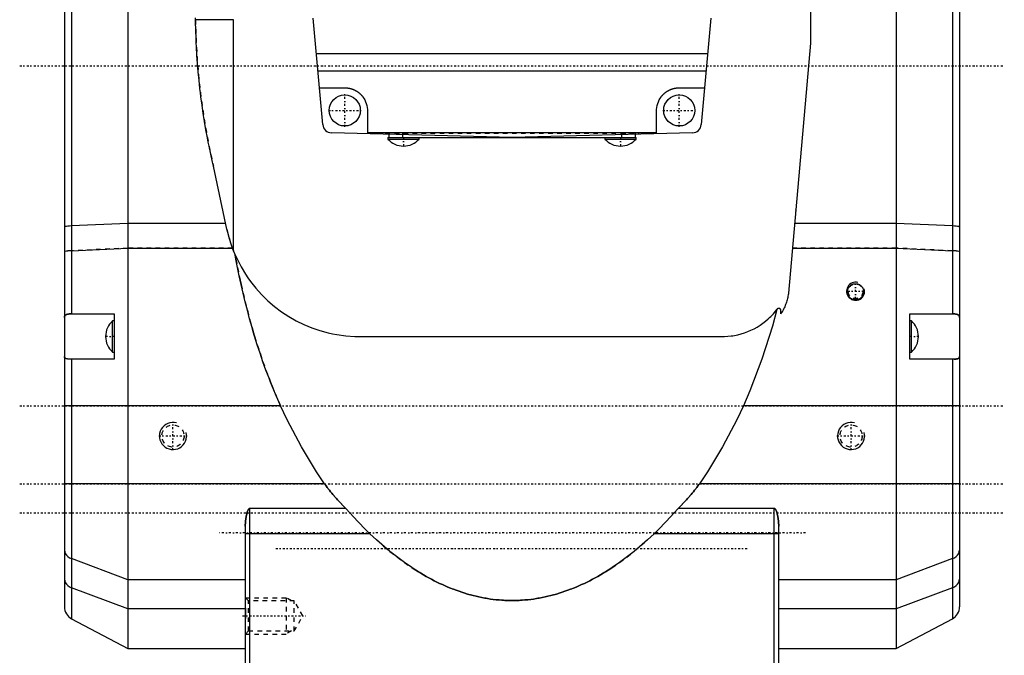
# Model space of a CAD drawing. Extents: x -109 to 109, y -1 to 737.
# Tile 5 of 11: x -109 to 109, y 380 to 520. Entities that reach past the tile are written whole.
import ezdxf

# ---------------------------------------------------------------- set-up
doc = ezdxf.new("R2010")
doc.units = 0
doc.linetypes.add('CENTER', pattern=[1.5, 0.45, -0.5, 0.05, -0.5])
doc.linetypes.add('DASHED', pattern=[2, 1, -1])
for name, color, linetype in [('AM_0', 7, 'CONTINUOUS'), ('AM_10', 7, 'CONTINUOUS'), ('AM_3', 7, 'DASHED'), ('AM_7', 7, 'CENTER')]:
    doc.layers.add(name, color=color, linetype=linetype)

msp = doc.modelspace()

# ---------------------------------------------------------------- linework, layer by layer
at = {"layer": 'AM_0', "color": 7, "linetype": 'CONTINUOUS'}
for p, q in [((-85, 619), (-85, 381)), ((66, 619), (66, 514.88)), ((85, 619), (85, 381)), ((-99, 600), (-99, 390.25)), ((99, 600), (99, 390.25)), ((-97.41, 565), (-97.41, 455)), ((97.41, 565), (97.41, 455)), ((-61.58, 520), (-69.99, 520)), ((-61.58, 468.88), (-61.58, 520)), ((-41.86, 496.86), (-44, 520.37)), ((44, 520.37), (41.86, 496.86)), ((66, 514.88), (61.16, 459.59)), ((-43.29, 512.57), (43.29, 512.57)), ((-42.94, 508.73), (42.94, 508.73)), ((-42.6, 505), (-37, 505)), ((37, 505), (42.6, 505)), ((-32, 500), (-32, 494.84)), ((32, 494.84), (32, 500)), ((0, 494), (-39.92, 495.05)), ((-32, 495.12), (32, 495.12)), ((-27.25, 494.71), (-27.25, 494)), ((-24.25, 494.63), (-24.25, 494)), ((39.92, 495.05), (0, 494)), ((24.25, 494.63), (24.25, 494)), ((27.25, 494.71), (27.25, 494)), ((-27.45, 494), (-27.45, 493.66)), ((-27.45, 494), (27.45, 494)), ((-27.45, 493.66), (-20.55, 493.66)), ((-20.55, 493.66), (-20.55, 494)), ((20.55, 494), (20.55, 493.66)), ((20.55, 493.66), (27.45, 493.66)), ((27.45, 493.66), (27.45, 494)), ((-63.05, 473.72), (-66.03, 487.64)), ((62.8, 478.01), (62.72, 477.44)), ((62.77, 477.99), (62.8, 478.01)), ((62.77, 477.93), (62.8, 478.01)), ((-85, 475.02), (-97.41, 474.44)), ((-63.33, 475.02), (-85, 475.02)), ((85, 475.02), (62.51, 475.02)), ((97.41, 474.44), (85, 475.02)), ((-97.41, 468.96), (-85, 469.54)), ((-85, 469.54), (-61.83, 469.54)), ((62.03, 469.54), (85, 469.54)), ((85, 469.54), (97.41, 468.96)), ((58.6, 456), (58.59, 455.99)), ((59.5, 455), (59.5, 455.7)), ((-97.41, 455), (-88, 455)), ((-88, 453.45), (-88.34, 453.45)), ((-88.34, 446.55), (-88.34, 453.45)), ((-88, 455), (-88, 445)), ((88, 455), (97.41, 455)), ((88, 445), (88, 455)), ((88.34, 453.45), (88, 453.45)), ((88.34, 446.55), (88.34, 453.45)), ((-33.72, 450), (46.6, 450)), ((-88.34, 446.55), (-88, 446.55)), ((88, 446.55), (88.34, 446.55)), ((-88, 445), (-97.82, 445)), ((-97.41, 445), (-97.41, 387.6)), ((97.82, 445), (88, 445)), ((97.41, 445), (97.41, 387.6)), ((-51.19, 434.68), (-99, 434.68)), ((99, 434.68), (51.19, 434.68)), ((-41.45, 417.43), (-99, 417.43)), ((99, 417.43), (41.45, 417.43)), ((-58, 302.99), (-58, 412)), ((-36.74, 412), (-58, 412)), ((58, 412), (36.74, 412)), ((58, 302.99), (58, 412)), ((-59, 408.08), (-59, 302.99)), ((59, 302.99), (59, 408.08)), ((-31.42, 406.35), (-58, 406.35)), ((58, 406.35), (31.42, 406.35)), ((-85, 396.21), (-97.41, 400.88)), ((97.41, 400.88), (85, 396.21)), ((-85, 389.79), (-97.41, 394.45)), ((-59, 396.21), (-85, 396.21)), ((85, 396.21), (59, 396.21)), ((97.41, 394.45), (85, 389.79)), ((-59, 390.52), (-58.98, 389.48)), ((-59, 389.79), (-85, 389.79)), ((-58.98, 388.12), (-59, 387.06)), ((-58.98, 389.48), (-58.98, 388.12)), ((85, 389.79), (59, 389.79)), ((-97.41, 387.6), (-85, 381)), ((85, 381), (97.41, 387.6)), ((-85, 381), (-59, 381)), ((59, 381), (85, 381))]:
    msp.add_line(p, q, dxfattribs=at)
for points in [[(-97.41, 474.44), (-97.86, 474.42), (-98.25, 474.38), (-98.57, 474.35), (-98.81, 474.3), (-98.95, 474.26), (-99, 474.21)], [(99, 474.21), (98.95, 474.26), (98.81, 474.3), (98.57, 474.35), (98.25, 474.38), (97.86, 474.42), (97.41, 474.44)], [(-97.41, 468.96), (-97.86, 468.94), (-98.25, 468.91), (-98.57, 468.87), (-98.81, 468.83), (-98.95, 468.78), (-99, 468.73)], [(99, 468.73), (98.95, 468.78), (98.81, 468.83), (98.57, 468.87), (98.25, 468.91), (97.86, 468.94), (97.41, 468.96)], [(-99, 402.75), (-98.95, 402.37), (-98.81, 402), (-98.57, 401.66), (-98.25, 401.35), (-97.86, 401.09), (-97.41, 400.88)], [(97.41, 400.88), (97.86, 401.09), (98.25, 401.35), (98.57, 401.66), (98.81, 402), (98.95, 402.37), (99, 402.75)], [(-99, 396.33), (-98.95, 395.94), (-98.81, 395.58), (-98.57, 395.23), (-98.25, 394.92), (-97.86, 394.66), (-97.41, 394.45)], [(97.41, 394.45), (97.86, 394.66), (98.25, 394.92), (98.57, 395.23), (98.81, 395.58), (98.95, 395.94), (99, 396.33)]]:
    msp.add_lwpolyline(points, dxfattribs=at)
for points in [[(-66.03, 487.64, 0), (-66.24, 488.53, 0), (-66.63, 490.31, 0), (-67.01, 492.1, 0), (-67.19, 493, 0), (-67.36, 493.9, 0), (-67.69, 495.71, 0), (-68.01, 497.52, 0), (-68.29, 499.34, 0), (-68.56, 501.17, 0), (-68.81, 503, 0), (-68.92, 503.91, 0), (-69.03, 504.83, 0), (-69.23, 506.67, 0), (-69.41, 508.51, 0), (-69.56, 510.35, 0), (-69.69, 512.2, 0), (-69.8, 514.04, 0), (-69.85, 514.97, 0), (-69.89, 515.89, 0), (-69.95, 517.73, 0), (-69.99, 519.58, 0), (-70, 520.5, 0)], [(-37, 505, 0), (-36.96, 505, 0), (-36.89, 505, 0), (-36.82, 505, 0), (-36.78, 505, 0), (-36.75, 504.99, 0), (-36.67, 504.99, 0), (-36.6, 504.98, 0), (-36.53, 504.98, 0), (-36.46, 504.97, 0), (-36.38, 504.96, 0), (-36.35, 504.96, 0), (-36.31, 504.95, 0), (-36.24, 504.94, 0), (-36.17, 504.93, 0), (-36.1, 504.92, 0), (-36.02, 504.9, 0), (-35.95, 504.89, 0), (-35.92, 504.88, 0), (-35.88, 504.87, 0), (-35.81, 504.86, 0), (-35.74, 504.84, 0), (-35.71, 504.83, 0), (-35.67, 504.82, 0), (-35.6, 504.8, 0), (-35.53, 504.78, 0), (-35.5, 504.77, 0), (-35.46, 504.76, 0), (-35.39, 504.73, 0), (-35.32, 504.71, 0), (-35.26, 504.69, 0), (-35.19, 504.66, 0), (-35.12, 504.63, 0), (-35.09, 504.62, 0), (-35.05, 504.61, 0), (-34.99, 504.58, 0), (-34.92, 504.55, 0), (-34.85, 504.52, 0), (-34.79, 504.48, 0), (-34.72, 504.45, 0), (-34.69, 504.44, 0), (-34.66, 504.42, 0), (-34.6, 504.38, 0), (-34.53, 504.35, 0), (-34.47, 504.31, 0), (-34.41, 504.27, 0), (-34.34, 504.24, 0), (-34.31, 504.22, 0), (-34.28, 504.2, 0), (-34.22, 504.16, 0), (-34.16, 504.12, 0), (-34.1, 504.07, 0), (-34.04, 504.03, 0), (-33.99, 503.99, 0), (-33.96, 503.97, 0), (-33.93, 503.94, 0), (-33.87, 503.9, 0), (-33.81, 503.85, 0), (-33.76, 503.81, 0), (-33.7, 503.76, 0), (-33.65, 503.71, 0), (-33.62, 503.69, 0), (-33.6, 503.66, 0), (-33.54, 503.61, 0), (-33.49, 503.56, 0), (-33.46, 503.54, 0), (-33.44, 503.51, 0), (-33.39, 503.46, 0), (-33.34, 503.4, 0), (-33.31, 503.38, 0), (-33.29, 503.35, 0), (-33.24, 503.3, 0), (-33.19, 503.24, 0), (-33.15, 503.19, 0), (-33.1, 503.13, 0), (-33.06, 503.07, 0), (-33.03, 503.04, 0), (-33.01, 503.01, 0), (-32.97, 502.96, 0), (-32.93, 502.9, 0), (-32.88, 502.84, 0), (-32.84, 502.78, 0), (-32.8, 502.72, 0), (-32.78, 502.69, 0), (-32.76, 502.66, 0), (-32.73, 502.59, 0), (-32.69, 502.53, 0), (-32.56, 502.31, 0), (-32.38, 501.91, 0), (-32.23, 501.5, 0), (-32.17, 501.29, 0), (-32.12, 501.08, 0), (-32.04, 500.65, 0), (-32, 500.22, 0), (-32, 500, 0)], [(32, 500, 0), (32, 500.22, 0), (32.04, 500.65, 0), (32.12, 501.08, 0), (32.17, 501.29, 0), (32.23, 501.5, 0), (32.38, 501.91, 0), (32.56, 502.31, 0), (32.69, 502.53, 0), (32.73, 502.59, 0), (32.76, 502.66, 0), (32.78, 502.69, 0), (32.8, 502.72, 0), (32.84, 502.78, 0), (32.88, 502.84, 0), (32.93, 502.9, 0), (32.97, 502.96, 0), (33.01, 503.01, 0), (33.03, 503.04, 0), (33.06, 503.07, 0), (33.1, 503.13, 0), (33.15, 503.19, 0), (33.19, 503.24, 0), (33.24, 503.3, 0), (33.29, 503.35, 0), (33.31, 503.38, 0), (33.34, 503.4, 0), (33.39, 503.46, 0), (33.44, 503.51, 0), (33.46, 503.54, 0), (33.49, 503.56, 0), (33.54, 503.61, 0), (33.6, 503.66, 0), (33.62, 503.69, 0), (33.65, 503.71, 0), (33.7, 503.76, 0), (33.76, 503.81, 0), (33.81, 503.85, 0), (33.87, 503.9, 0), (33.93, 503.94, 0), (33.96, 503.97, 0), (33.99, 503.99, 0), (34.04, 504.03, 0), (34.1, 504.07, 0), (34.16, 504.12, 0), (34.22, 504.16, 0), (34.28, 504.2, 0), (34.31, 504.22, 0), (34.34, 504.24, 0), (34.41, 504.27, 0), (34.47, 504.31, 0), (34.53, 504.35, 0), (34.6, 504.38, 0), (34.66, 504.42, 0), (34.69, 504.44, 0), (34.72, 504.45, 0), (34.79, 504.48, 0), (34.85, 504.52, 0), (34.92, 504.55, 0), (34.99, 504.58, 0), (35.05, 504.61, 0), (35.09, 504.62, 0), (35.12, 504.63, 0), (35.19, 504.66, 0), (35.26, 504.69, 0), (35.32, 504.71, 0), (35.39, 504.73, 0), (35.46, 504.76, 0), (35.5, 504.77, 0), (35.53, 504.78, 0), (35.6, 504.8, 0), (35.67, 504.82, 0), (35.71, 504.83, 0), (35.74, 504.84, 0), (35.81, 504.86, 0), (35.88, 504.87, 0), (35.92, 504.88, 0), (35.95, 504.89, 0), (36.02, 504.9, 0), (36.1, 504.92, 0), (36.17, 504.93, 0), (36.24, 504.94, 0), (36.31, 504.95, 0), (36.35, 504.96, 0), (36.38, 504.96, 0), (36.46, 504.97, 0), (36.53, 504.98, 0), (36.6, 504.98, 0), (36.67, 504.99, 0), (36.75, 504.99, 0), (36.78, 505, 0), (36.82, 505, 0), (36.89, 505, 0), (36.96, 505, 0), (37, 505, 0)], [(-61.83, 469.54, 0), (-62.08, 470.22, 0), (-62.52, 471.61, 0), (-62.89, 473.01, 0), (-63.05, 473.72, 0)], [(-61.23, 468.04, 0), (-61.34, 468.29, 0), (-61.54, 468.79, 0), (-61.74, 469.29, 0), (-61.83, 469.54, 0)], [(-51.19, 434.68, 0), (-51.57, 435.52, 0), (-52.32, 437.23, 0), (-53.04, 438.99, 0), (-53.4, 439.87, 0), (-53.75, 440.77, 0), (-54.43, 442.58, 0), (-55.09, 444.42, 0), (-55.73, 446.28, 0), (-56.34, 448.16, 0), (-56.93, 450.05, 0), (-57.22, 451.01, 0), (-57.49, 451.96, 0), (-58.03, 453.87, 0), (-58.54, 455.79, 0), (-59.02, 457.7, 0), (-59.48, 459.61, 0), (-59.91, 461.51, 0), (-60.12, 462.46, 0), (-60.32, 463.4, 0), (-60.7, 465.27, 0), (-61.06, 467.13, 0), (-61.23, 468.04, 0)], [(-61.23, 468.04, 0), (-60.82, 467.15, 0), (-59.94, 465.42, 0), (-58.95, 463.77, 0), (-58.41, 462.97, 0), (-57.86, 462.19, 0), (-56.67, 460.68, 0), (-55.38, 459.25, 0), (-54, 457.9, 0), (-52.54, 456.64, 0), (-51.01, 455.48, 0), (-50.21, 454.94, 0), (-49.4, 454.43, 0), (-47.74, 453.48, 0), (-46.03, 452.64, 0), (-44.28, 451.92, 0), (-42.51, 451.32, 0), (-40.66, 450.81, 0), (-39.7, 450.6, 0), (-38.73, 450.42, 0), (-36.76, 450.15, 0), (-34.74, 450.02, 0), (-33.72, 450, 0)], [(61.16, 459.59, 0), (61.14, 459.46, 0), (61.1, 459.19, 0), (61.05, 458.93, 0), (61.02, 458.79, 0), (60.99, 458.66, 0), (60.93, 458.39, 0), (60.86, 458.13, 0), (60.78, 457.87, 0), (60.7, 457.61, 0), (60.62, 457.35, 0), (60.57, 457.22, 0), (60.52, 457.09, 0), (60.42, 456.83, 0), (60.32, 456.58, 0), (60.21, 456.33, 0), (60.09, 456.08, 0), (59.97, 455.83, 0), (59.91, 455.71, 0), (59.84, 455.59, 0), (59.71, 455.35, 0), (59.57, 455.12, 0), (59.5, 455, 0)], [(76, 458.09, 0), (75.95, 458.09, 0), (75.85, 458.09, 0), (75.74, 458.11, 0), (75.69, 458.11, 0), (75.64, 458.12, 0), (75.54, 458.15, 0), (75.44, 458.18, 0), (75.34, 458.21, 0), (75.24, 458.26, 0), (75.15, 458.3, 0), (75.1, 458.33, 0), (75.05, 458.36, 0), (74.97, 458.41, 0), (74.88, 458.48, 0), (74.8, 458.54, 0), (74.73, 458.61, 0), (74.66, 458.69, 0), (74.63, 458.73, 0), (74.59, 458.77, 0), (74.53, 458.85, 0), (74.47, 458.93, 0), (74.45, 458.98, 0), (74.42, 459.03, 0), (74.37, 459.12, 0), (74.33, 459.22, 0), (74.31, 459.27, 0), (74.29, 459.32, 0), (74.26, 459.42, 0), (74.24, 459.52, 0), (74.22, 459.63, 0), (74.21, 459.73, 0), (74.2, 459.83, 0), (74.2, 459.88, 0), (74.2, 459.94, 0), (74.21, 460.04, 0), (74.22, 460.14, 0), (74.24, 460.24, 0), (74.26, 460.34, 0), (74.29, 460.44, 0), (74.31, 460.49, 0), (74.33, 460.54, 0), (74.37, 460.64, 0), (74.42, 460.74, 0), (74.47, 460.83, 0), (74.53, 460.92, 0), (74.59, 461, 0), (74.62, 461.04, 0), (74.66, 461.08, 0), (74.73, 461.16, 0), (74.8, 461.23, 0), (74.88, 461.29, 0), (74.96, 461.35, 0), (75.05, 461.41, 0), (75.09, 461.44, 0), (75.14, 461.47, 0), (75.24, 461.51, 0), (75.33, 461.56, 0), (75.43, 461.59, 0), (75.54, 461.62, 0), (75.64, 461.65, 0), (75.69, 461.66, 0), (75.74, 461.67, 0), (75.85, 461.68, 0), (75.95, 461.68, 0), (76, 461.68, 0), (76.05, 461.68, 0), (76.15, 461.68, 0), (76.26, 461.67, 0), (76.31, 461.66, 0), (76.36, 461.65, 0), (76.46, 461.62, 0), (76.57, 461.59, 0), (76.67, 461.56, 0), (76.76, 461.51, 0), (76.86, 461.47, 0), (76.91, 461.44, 0), (76.95, 461.41, 0), (77.04, 461.35, 0), (77.12, 461.29, 0), (77.2, 461.23, 0), (77.27, 461.16, 0), (77.34, 461.08, 0), (77.38, 461.04, 0), (77.41, 461, 0), (77.47, 460.92, 0), (77.53, 460.83, 0), (77.58, 460.74, 0), (77.63, 460.64, 0), (77.67, 460.54, 0), (77.69, 460.49, 0), (77.71, 460.44, 0), (77.74, 460.34, 0), (77.76, 460.24, 0), (77.78, 460.14, 0), (77.79, 460.04, 0), (77.8, 459.94, 0), (77.8, 459.88, 0), (77.8, 459.83, 0), (77.79, 459.73, 0), (77.78, 459.63, 0), (77.76, 459.52, 0), (77.74, 459.42, 0), (77.71, 459.32, 0), (77.69, 459.27, 0), (77.67, 459.22, 0), (77.63, 459.12, 0), (77.58, 459.03, 0), (77.55, 458.98, 0), (77.53, 458.93, 0), (77.47, 458.85, 0), (77.41, 458.77, 0), (77.37, 458.73, 0), (77.34, 458.69, 0), (77.27, 458.61, 0), (77.2, 458.54, 0), (77.12, 458.48, 0), (77.03, 458.41, 0), (76.95, 458.36, 0), (76.9, 458.33, 0), (76.85, 458.3, 0), (76.76, 458.26, 0), (76.66, 458.21, 0), (76.56, 458.18, 0), (76.46, 458.15, 0), (76.36, 458.12, 0), (76.31, 458.11, 0), (76.26, 458.11, 0), (76.15, 458.09, 0), (76.05, 458.09, 0), (76, 458.09, 0)], [(46.6, 450, 0), (46.98, 450, 0), (47.74, 450.04, 0), (48.49, 450.12, 0), (48.87, 450.17, 0), (49.24, 450.23, 0), (49.99, 450.39, 0), (50.72, 450.58, 0), (51.45, 450.8, 0), (52.16, 451.07, 0), (52.86, 451.37, 0), (53.2, 451.53, 0), (53.54, 451.7, 0), (54.21, 452.07, 0), (54.86, 452.48, 0), (55.49, 452.92, 0), (56.1, 453.39, 0), (56.69, 453.9, 0), (56.98, 454.17, 0), (57.26, 454.45, 0), (57.81, 455.03, 0), (58.34, 455.66, 0), (58.59, 455.99, 0)], [(58.59, 455.99, 0), (57.59, 452.29, 0), (55.29, 444.98, 0), (52.64, 437.99, 0), (51.19, 434.68, 0)], [(59.5, 455.7, 0), (59.5, 455.71, 0), (59.5, 455.72, 0), (59.5, 455.73, 0), (59.5, 455.73, 0), (59.5, 455.74, 0), (59.5, 455.75, 0), (59.5, 455.76, 0), (59.49, 455.77, 0), (59.49, 455.78, 0), (59.49, 455.8, 0), (59.49, 455.8, 0), (59.49, 455.81, 0), (59.49, 455.82, 0), (59.48, 455.83, 0), (59.48, 455.84, 0), (59.48, 455.85, 0), (59.47, 455.86, 0), (59.47, 455.87, 0), (59.47, 455.88, 0), (59.46, 455.89, 0), (59.46, 455.9, 0), (59.46, 455.9, 0), (59.45, 455.91, 0), (59.45, 455.92, 0), (59.44, 455.93, 0), (59.44, 455.93, 0), (59.44, 455.94, 0), (59.43, 455.95, 0), (59.43, 455.96, 0), (59.42, 455.97, 0), (59.41, 455.98, 0), (59.41, 455.99, 0), (59.4, 455.99, 0), (59.4, 456, 0), (59.39, 456.01, 0), (59.39, 456.02, 0), (59.38, 456.03, 0), (59.37, 456.03, 0), (59.36, 456.04, 0), (59.36, 456.05, 0), (59.36, 456.05, 0), (59.35, 456.06, 0), (59.34, 456.07, 0), (59.33, 456.07, 0), (59.32, 456.08, 0), (59.32, 456.09, 0), (59.31, 456.09, 0), (59.31, 456.1, 0), (59.3, 456.1, 0), (59.29, 456.11, 0), (59.28, 456.12, 0), (59.27, 456.12, 0), (59.26, 456.13, 0), (59.25, 456.13, 0), (59.25, 456.13, 0), (59.24, 456.14, 0), (59.23, 456.15, 0), (59.22, 456.15, 0), (59.21, 456.16, 0), (59.2, 456.16, 0), (59.19, 456.16, 0), (59.18, 456.16, 0), (59.17, 456.17, 0), (59.16, 456.17, 0), (59.16, 456.17, 0), (59.15, 456.18, 0), (59.14, 456.18, 0), (59.13, 456.18, 0), (59.12, 456.18, 0), (59.12, 456.19, 0), (59.11, 456.19, 0), (59.09, 456.19, 0), (59.08, 456.19, 0), (59.07, 456.19, 0), (59.06, 456.2, 0), (59.05, 456.2, 0), (59.05, 456.2, 0), (59.04, 456.2, 0), (59.03, 456.2, 0), (59.01, 456.2, 0), (59, 456.2, 0), (58.99, 456.2, 0), (58.99, 456.2, 0), (58.98, 456.2, 0), (58.97, 456.2, 0), (58.96, 456.2, 0), (58.95, 456.2, 0), (58.94, 456.2, 0), (58.92, 456.19, 0), (58.92, 456.19, 0), (58.91, 456.19, 0), (58.9, 456.19, 0), (58.89, 456.19, 0), (58.88, 456.19, 0), (58.87, 456.18, 0), (58.86, 456.18, 0), (58.85, 456.18, 0), (58.85, 456.18, 0), (58.83, 456.17, 0), (58.82, 456.17, 0), (58.81, 456.16, 0), (58.8, 456.16, 0), (58.79, 456.15, 0), (58.78, 456.15, 0), (58.78, 456.15, 0), (58.77, 456.14, 0), (58.76, 456.14, 0), (58.75, 456.14, 0), (58.75, 456.13, 0), (58.74, 456.13, 0), (58.73, 456.12, 0), (58.72, 456.12, 0), (58.72, 456.11, 0), (58.71, 456.11, 0), (58.7, 456.1, 0), (58.69, 456.09, 0), (58.68, 456.09, 0), (58.67, 456.08, 0), (58.67, 456.07, 0), (58.66, 456.07, 0), (58.66, 456.06, 0), (58.65, 456.06, 0), (58.64, 456.05, 0), (58.63, 456.04, 0), (58.63, 456.03, 0), (58.62, 456.03, 0), (58.62, 456.02, 0), (58.61, 456.01, 0), (58.6, 456, 0), (58.6, 456, 0)], [(-99, 454.18, 0), (-99, 454.24, 0), (-98.99, 454.33, 0), (-98.97, 454.42, 0), (-98.96, 454.46, 0), (-98.94, 454.5, 0), (-98.9, 454.58, 0), (-98.86, 454.65, 0), (-98.82, 454.69, 0), (-98.81, 454.7, 0), (-98.8, 454.71, 0), (-98.79, 454.71, 0), (-98.79, 454.72, 0), (-98.78, 454.73, 0), (-98.77, 454.74, 0), (-98.72, 454.77, 0), (-98.64, 454.82, 0), (-98.6, 454.84, 0), (-98.55, 454.86, 0), (-98.45, 454.89, 0), (-98.34, 454.92, 0), (-98.22, 454.94, 0), (-98.09, 454.96, 0), (-97.95, 454.98, 0), (-97.88, 454.98, 0), (-97.8, 454.99, 0), (-97.65, 454.99, 0), (-97.49, 455, 0), (-97.41, 455, 0)], [(97.41, 455, 0), (97.49, 455, 0), (97.65, 454.99, 0), (97.8, 454.99, 0), (97.88, 454.98, 0), (97.95, 454.98, 0), (98.09, 454.96, 0), (98.22, 454.94, 0), (98.34, 454.92, 0), (98.45, 454.89, 0), (98.55, 454.86, 0), (98.6, 454.84, 0), (98.64, 454.81, 0), (98.73, 454.77, 0), (98.8, 454.71, 0), (98.86, 454.65, 0), (98.9, 454.58, 0), (98.94, 454.5, 0), (98.96, 454.46, 0), (98.97, 454.42, 0), (98.99, 454.33, 0), (99, 454.24, 0), (99, 454.18, 0)], [(-97.82, 445, 0), (-97.88, 445, 0), (-98.01, 445, 0), (-98.12, 445.01, 0), (-98.18, 445.01, 0), (-98.23, 445.01, 0), (-98.33, 445.03, 0), (-98.43, 445.04, 0), (-98.52, 445.06, 0), (-98.6, 445.08, 0), (-98.68, 445.11, 0), (-98.71, 445.12, 0), (-98.74, 445.14, 0), (-98.8, 445.18, 0), (-98.85, 445.22, 0), (-98.89, 445.26, 0), (-98.93, 445.32, 0), (-98.96, 445.37, 0), (-98.97, 445.4, 0), (-98.98, 445.44, 0), (-98.99, 445.5, 0), (-99, 445.58, 0), (-99, 445.61, 0)], [(99, 445.61, 0), (99, 445.58, 0), (98.99, 445.5, 0), (98.98, 445.44, 0), (98.97, 445.41, 0), (98.96, 445.37, 0), (98.93, 445.32, 0), (98.9, 445.26, 0), (98.85, 445.22, 0), (98.8, 445.18, 0), (98.74, 445.14, 0), (98.71, 445.12, 0), (98.68, 445.11, 0), (98.6, 445.08, 0), (98.52, 445.06, 0), (98.43, 445.04, 0), (98.33, 445.03, 0), (98.23, 445.01, 0), (98.18, 445.01, 0), (98.12, 445.01, 0), (98.01, 445, 0), (97.88, 445, 0), (97.82, 445, 0)], [(-41.45, 417.43, 0), (-43.22, 420.05, 0), (-46.59, 425.6, 0), (-49.72, 431.56, 0), (-51.19, 434.68, 0)], [(51.19, 434.68, 0), (49.72, 431.56, 0), (46.59, 425.6, 0), (43.22, 420.05, 0), (41.45, 417.43, 0)], [(-36.74, 412, 0), (-36.89, 412.14, 0), (-37.18, 412.42, 0), (-37.46, 412.7, 0), (-37.61, 412.84, 0), (-37.75, 412.98, 0), (-38.03, 413.27, 0), (-38.3, 413.56, 0), (-38.58, 413.85, 0), (-38.85, 414.15, 0), (-39.11, 414.45, 0), (-39.24, 414.6, 0), (-39.37, 414.75, 0), (-39.63, 415.06, 0), (-39.89, 415.37, 0), (-40.14, 415.68, 0), (-40.39, 415.99, 0), (-40.63, 416.3, 0), (-40.75, 416.46, 0), (-40.87, 416.62, 0), (-41.11, 416.94, 0), (-41.34, 417.27, 0), (-41.45, 417.43, 0)], [(41.45, 417.43, 0), (41.34, 417.27, 0), (41.11, 416.94, 0), (40.87, 416.62, 0), (40.75, 416.46, 0), (40.63, 416.3, 0), (40.39, 415.99, 0), (40.14, 415.68, 0), (39.89, 415.37, 0), (39.63, 415.06, 0), (39.37, 414.75, 0), (39.24, 414.6, 0), (39.11, 414.45, 0), (38.85, 414.15, 0), (38.58, 413.85, 0), (38.3, 413.56, 0), (38.03, 413.27, 0), (37.75, 412.98, 0), (37.61, 412.84, 0), (37.46, 412.7, 0), (37.18, 412.42, 0), (36.89, 412.14, 0), (36.74, 412, 0)], [(-58, 412, 0), (-58, 412, 0), (-58.01, 412, 0), (-58.02, 412, 0), (-58.02, 412, 0), (-58.02, 412, 0), (-58.03, 412, 0), (-58.03, 412, 0), (-58.04, 412, 0), (-58.05, 411.99, 0), (-58.05, 411.99, 0), (-58.06, 411.99, 0), (-58.06, 411.99, 0), (-58.06, 411.99, 0), (-58.07, 411.99, 0), (-58.08, 411.98, 0), (-58.08, 411.98, 0), (-58.09, 411.98, 0), (-58.09, 411.98, 0), (-58.09, 411.98, 0), (-58.1, 411.97, 0), (-58.11, 411.97, 0), (-58.11, 411.97, 0), (-58.11, 411.97, 0), (-58.12, 411.96, 0), (-58.12, 411.96, 0), (-58.13, 411.96, 0), (-58.13, 411.96, 0), (-58.13, 411.95, 0), (-58.14, 411.95, 0), (-58.14, 411.94, 0), (-58.15, 411.94, 0), (-58.15, 411.94, 0), (-58.16, 411.93, 0), (-58.16, 411.93, 0), (-58.16, 411.93, 0), (-58.17, 411.92, 0), (-58.17, 411.92, 0), (-58.18, 411.91, 0), (-58.18, 411.91, 0), (-58.19, 411.91, 0), (-58.19, 411.9, 0), (-58.19, 411.9, 0), (-58.2, 411.89, 0), (-58.21, 411.88, 0), (-58.24, 411.85, 0), (-58.26, 411.82, 0), (-58.27, 411.8, 0), (-58.28, 411.79, 0), (-58.3, 411.75, 0), (-58.32, 411.72, 0), (-58.34, 411.69, 0), (-58.36, 411.65, 0), (-58.38, 411.62, 0), (-58.38, 411.6, 0), (-58.39, 411.58, 0), (-58.41, 411.54, 0), (-58.43, 411.51, 0), (-58.43, 411.49, 0), (-58.48, 411.38, 0), (-58.55, 411.16, 0), (-58.62, 410.95, 0), (-58.68, 410.72, 0), (-58.73, 410.5, 0), (-58.78, 410.27, 0), (-58.8, 410.15, 0), (-58.82, 410.03, 0), (-58.86, 409.8, 0), (-58.9, 409.56, 0), (-58.92, 409.33, 0), (-58.95, 409.09, 0), (-58.97, 408.86, 0), (-58.98, 408.74, 0), (-58.98, 408.63, 0), (-58.99, 408.4, 0), (-59, 408.18, 0), (-59, 408.08, 0)], [(-31.42, 406.35, 0), (-32.33, 407.23, 0), (-34.12, 409.06, 0), (-35.88, 411, 0), (-36.74, 412, 0)], [(36.74, 412, 0), (35.88, 411, 0), (34.12, 409.06, 0), (32.33, 407.23, 0), (31.42, 406.35, 0)], [(59, 408.08, 0), (59, 408.18, 0), (58.99, 408.4, 0), (58.98, 408.63, 0), (58.98, 408.74, 0), (58.97, 408.86, 0), (58.95, 409.09, 0), (58.92, 409.33, 0), (58.9, 409.56, 0), (58.86, 409.8, 0), (58.82, 410.03, 0), (58.8, 410.15, 0), (58.78, 410.27, 0), (58.73, 410.5, 0), (58.68, 410.72, 0), (58.62, 410.95, 0), (58.55, 411.16, 0), (58.48, 411.38, 0), (58.43, 411.49, 0), (58.43, 411.51, 0), (58.41, 411.54, 0), (58.39, 411.58, 0), (58.38, 411.6, 0), (58.38, 411.62, 0), (58.36, 411.65, 0), (58.34, 411.69, 0), (58.32, 411.72, 0), (58.3, 411.75, 0), (58.28, 411.79, 0), (58.27, 411.8, 0), (58.26, 411.82, 0), (58.24, 411.85, 0), (58.21, 411.88, 0), (58.2, 411.89, 0), (58.19, 411.9, 0), (58.19, 411.9, 0), (58.19, 411.91, 0), (58.18, 411.91, 0), (58.18, 411.91, 0), (58.17, 411.92, 0), (58.17, 411.92, 0), (58.16, 411.93, 0), (58.16, 411.93, 0), (58.16, 411.93, 0), (58.15, 411.94, 0), (58.15, 411.94, 0), (58.14, 411.94, 0), (58.14, 411.95, 0), (58.13, 411.95, 0), (58.13, 411.96, 0), (58.13, 411.96, 0), (58.12, 411.96, 0), (58.12, 411.96, 0), (58.11, 411.97, 0), (58.11, 411.97, 0), (58.11, 411.97, 0), (58.1, 411.97, 0), (58.09, 411.98, 0), (58.09, 411.98, 0), (58.09, 411.98, 0), (58.08, 411.98, 0), (58.08, 411.98, 0), (58.07, 411.99, 0), (58.06, 411.99, 0), (58.06, 411.99, 0), (58.06, 411.99, 0), (58.05, 411.99, 0), (58.05, 411.99, 0), (58.04, 412, 0), (58.03, 412, 0), (58.03, 412, 0), (58.02, 412, 0), (58.02, 412, 0), (58.02, 412, 0), (58.01, 412, 0), (58, 412, 0), (58, 412, 0)], [(-58, 406.35, 0), (-58.01, 406.35, 0), (-58.02, 406.35, 0), (-58.04, 406.35, 0), (-58.04, 406.35, 0), (-58.05, 406.35, 0), (-58.07, 406.35, 0), (-58.08, 406.35, 0), (-58.09, 406.35, 0), (-58.11, 406.35, 0), (-58.12, 406.35, 0), (-58.13, 406.35, 0), (-58.14, 406.35, 0), (-58.15, 406.35, 0), (-58.17, 406.35, 0), (-58.18, 406.35, 0), (-58.19, 406.35, 0), (-58.21, 406.35, 0), (-58.22, 406.35, 0), (-58.22, 406.35, 0), (-58.24, 406.35, 0), (-58.25, 406.35, 0), (-58.26, 406.35, 0), (-58.27, 406.35, 0), (-58.28, 406.35, 0), (-58.29, 406.35, 0), (-58.3, 406.35, 0), (-58.31, 406.35, 0), (-58.32, 406.35, 0), (-58.33, 406.35, 0), (-58.35, 406.35, 0), (-58.36, 406.35, 0), (-58.38, 406.35, 0), (-58.38, 406.35, 0), (-58.39, 406.35, 0), (-58.4, 406.35, 0), (-58.42, 406.35, 0), (-58.43, 406.35, 0), (-58.44, 406.35, 0), (-58.46, 406.35, 0), (-58.46, 406.35, 0), (-58.47, 406.35, 0), (-58.48, 406.35, 0), (-58.49, 406.35, 0), (-58.51, 406.35, 0), (-58.52, 406.35, 0), (-58.53, 406.35, 0), (-58.54, 406.35, 0), (-58.54, 406.35, 0), (-58.56, 406.35, 0), (-58.57, 406.35, 0), (-58.58, 406.35, 0), (-58.59, 406.35, 0), (-58.6, 406.35, 0), (-58.61, 406.35, 0), (-58.61, 406.35, 0), (-58.63, 406.35, 0), (-58.64, 406.35, 0), (-58.65, 406.35, 0), (-58.66, 406.35, 0), (-58.67, 406.35, 0), (-58.68, 406.35, 0), (-58.68, 406.35, 0), (-58.69, 406.35, 0), (-58.7, 406.35, 0), (-58.71, 406.35, 0), (-58.71, 406.35, 0), (-58.72, 406.35, 0), (-58.73, 406.35, 0), (-58.74, 406.35, 0), (-58.74, 406.35, 0), (-58.75, 406.35, 0), (-58.76, 406.35, 0), (-58.77, 406.35, 0), (-58.78, 406.35, 0), (-58.79, 406.35, 0), (-58.79, 406.35, 0), (-58.8, 406.35, 0), (-58.81, 406.35, 0), (-58.81, 406.35, 0), (-58.82, 406.35, 0), (-58.83, 406.35, 0), (-58.84, 406.35, 0), (-58.84, 406.35, 0), (-58.85, 406.35, 0), (-58.85, 406.35, 0), (-58.86, 406.35, 0), (-58.87, 406.35, 0), (-58.88, 406.35, 0), (-58.88, 406.35, 0), (-58.89, 406.35, 0), (-58.89, 406.35, 0), (-58.9, 406.35, 0), (-58.9, 406.35, 0), (-58.91, 406.35, 0), (-58.92, 406.35, 0), (-58.92, 406.35, 0), (-58.92, 406.35, 0), (-58.93, 406.35, 0), (-58.93, 406.35, 0), (-58.94, 406.35, 0), (-58.94, 406.35, 0), (-58.95, 406.35, 0), (-58.95, 406.35, 0), (-58.95, 406.35, 0), (-58.96, 406.35, 0), (-58.96, 406.35, 0), (-58.96, 406.35, 0), (-58.97, 406.35, 0), (-58.97, 406.35, 0), (-58.97, 406.35, 0), (-58.97, 406.35, 0), (-58.98, 406.35, 0), (-58.98, 406.35, 0), (-58.98, 406.35, 0), (-58.98, 406.35, 0), (-58.99, 406.35, 0), (-58.99, 406.35, 0), (-58.99, 406.35, 0), (-58.99, 406.35, 0), (-58.99, 406.35, 0), (-58.99, 406.35, 0), (-59, 406.35, 0), (-59, 406.35, 0), (-59, 406.35, 0), (-59, 406.35, 0), (-59, 406.35, 0), (-59, 406.35, 0), (-59, 406.35, 0), (-59, 406.35, 0), (-59, 406.35, 0)], [(31.42, 406.35, 0), (29.99, 405.02, 0), (26.99, 402.45, 0), (23.79, 400.02, 0), (22.13, 398.88, 0), (21.85, 398.7, 0), (21.28, 398.33, 0), (20.71, 397.98, 0), (20.42, 397.8, 0), (20.14, 397.63, 0), (19.56, 397.29, 0), (18.98, 396.95, 0), (18.39, 396.63, 0), (17.8, 396.31, 0), (17.21, 396, 0), (16.91, 395.85, 0), (16.61, 395.7, 0), (16.01, 395.41, 0), (15.4, 395.13, 0), (14.79, 394.86, 0), (14.18, 394.59, 0), (13.57, 394.34, 0), (13.26, 394.22, 0), (12.95, 394.1, 0), (12.34, 393.87, 0), (11.71, 393.65, 0), (11.09, 393.44, 0), (10.46, 393.24, 0), (9.84, 393.05, 0), (9.52, 392.96, 0), (9.21, 392.87, 0), (8.58, 392.7, 0), (7.94, 392.55, 0), (7.31, 392.41, 0), (6.68, 392.27, 0), (6.04, 392.16, 0), (5.72, 392.1, 0), (5.4, 392.05, 0), (4.77, 391.95, 0), (4.13, 391.87, 0), (3.49, 391.8, 0), (2.86, 391.74, 0), (2.22, 391.69, 0), (1.9, 391.67, 0), (1.59, 391.65, 0), (0.95, 391.63, 0), (0.32, 391.62, 0), (0, 391.62, 0), (-0.32, 391.62, 0), (-0.95, 391.63, 0), (-1.59, 391.65, 0), (-1.9, 391.67, 0), (-2.22, 391.69, 0), (-2.86, 391.74, 0), (-3.49, 391.8, 0), (-4.13, 391.87, 0), (-4.77, 391.95, 0), (-5.4, 392.05, 0), (-5.72, 392.1, 0), (-6.04, 392.16, 0), (-6.68, 392.27, 0), (-7.31, 392.41, 0), (-7.94, 392.55, 0), (-8.58, 392.7, 0), (-9.21, 392.87, 0), (-9.52, 392.96, 0), (-9.84, 393.05, 0), (-10.46, 393.24, 0), (-11.09, 393.44, 0), (-11.71, 393.65, 0), (-12.34, 393.87, 0), (-12.95, 394.1, 0), (-13.26, 394.22, 0), (-13.57, 394.34, 0), (-14.18, 394.59, 0), (-14.79, 394.86, 0), (-15.4, 395.13, 0), (-16.01, 395.41, 0), (-16.61, 395.7, 0), (-16.91, 395.85, 0), (-17.21, 396, 0), (-17.8, 396.31, 0), (-18.39, 396.63, 0), (-18.98, 396.95, 0), (-19.56, 397.29, 0), (-20.14, 397.63, 0), (-20.42, 397.8, 0), (-20.71, 397.98, 0), (-21.28, 398.33, 0), (-21.85, 398.7, 0), (-22.13, 398.88, 0), (-23.79, 400.02, 0), (-26.99, 402.45, 0), (-29.99, 405.02, 0), (-31.42, 406.35, 0)], [(59, 406.35, 0), (59, 406.35, 0), (59, 406.35, 0), (59, 406.35, 0), (59, 406.35, 0), (59, 406.35, 0), (59, 406.35, 0), (59, 406.35, 0), (59, 406.35, 0), (58.99, 406.35, 0), (58.99, 406.35, 0), (58.99, 406.35, 0), (58.99, 406.35, 0), (58.99, 406.35, 0), (58.99, 406.35, 0), (58.98, 406.35, 0), (58.98, 406.35, 0), (58.98, 406.35, 0), (58.98, 406.35, 0), (58.97, 406.35, 0), (58.97, 406.35, 0), (58.97, 406.35, 0), (58.97, 406.35, 0), (58.96, 406.35, 0), (58.96, 406.35, 0), (58.96, 406.35, 0), (58.95, 406.35, 0), (58.95, 406.35, 0), (58.95, 406.35, 0), (58.94, 406.35, 0), (58.94, 406.35, 0), (58.93, 406.35, 0), (58.93, 406.35, 0), (58.92, 406.35, 0), (58.92, 406.35, 0), (58.92, 406.35, 0), (58.91, 406.35, 0), (58.9, 406.35, 0), (58.9, 406.35, 0), (58.89, 406.35, 0), (58.89, 406.35, 0), (58.88, 406.35, 0), (58.88, 406.35, 0), (58.87, 406.35, 0), (58.86, 406.35, 0), (58.85, 406.35, 0), (58.85, 406.35, 0), (58.84, 406.35, 0), (58.84, 406.35, 0), (58.83, 406.35, 0), (58.82, 406.35, 0), (58.81, 406.35, 0), (58.81, 406.35, 0), (58.8, 406.35, 0), (58.79, 406.35, 0), (58.79, 406.35, 0), (58.78, 406.35, 0), (58.77, 406.35, 0), (58.76, 406.35, 0), (58.75, 406.35, 0), (58.74, 406.35, 0), (58.74, 406.35, 0), (58.73, 406.35, 0), (58.72, 406.35, 0), (58.71, 406.35, 0), (58.71, 406.35, 0), (58.7, 406.35, 0), (58.69, 406.35, 0), (58.68, 406.35, 0), (58.68, 406.35, 0), (58.67, 406.35, 0), (58.66, 406.35, 0), (58.65, 406.35, 0), (58.64, 406.35, 0), (58.63, 406.35, 0), (58.61, 406.35, 0), (58.61, 406.35, 0), (58.6, 406.35, 0), (58.59, 406.35, 0), (58.58, 406.35, 0), (58.57, 406.35, 0), (58.56, 406.35, 0), (58.54, 406.35, 0), (58.54, 406.35, 0), (58.53, 406.35, 0), (58.52, 406.35, 0), (58.51, 406.35, 0), (58.49, 406.35, 0), (58.48, 406.35, 0), (58.47, 406.35, 0), (58.46, 406.35, 0), (58.46, 406.35, 0), (58.44, 406.35, 0), (58.43, 406.35, 0), (58.42, 406.35, 0), (58.4, 406.35, 0), (58.39, 406.35, 0), (58.38, 406.35, 0), (58.38, 406.35, 0), (58.36, 406.35, 0), (58.35, 406.35, 0), (58.33, 406.35, 0), (58.32, 406.35, 0), (58.31, 406.35, 0), (58.3, 406.35, 0), (58.29, 406.35, 0), (58.28, 406.35, 0), (58.27, 406.35, 0), (58.26, 406.35, 0), (58.25, 406.35, 0), (58.24, 406.35, 0), (58.22, 406.35, 0), (58.22, 406.35, 0), (58.21, 406.35, 0), (58.19, 406.35, 0), (58.18, 406.35, 0), (58.17, 406.35, 0), (58.15, 406.35, 0), (58.14, 406.35, 0), (58.13, 406.35, 0), (58.12, 406.35, 0), (58.11, 406.35, 0), (58.09, 406.35, 0), (58.08, 406.35, 0), (58.07, 406.35, 0), (58.05, 406.35, 0), (58.04, 406.35, 0), (58.04, 406.35, 0), (58.02, 406.35, 0), (58.01, 406.35, 0), (58, 406.35, 0)]]:
    msp.add_polyline3d(points, dxfattribs=at)
for centre in [(-37, 500), (37, 500)]:
    msp.add_circle(centre, 3.45, dxfattribs=at)
for centre, radius, start, end in [((-39.87, 497.04), 2, 185.2003, 268.5), ((39.87, 497.04), 2, 271.5, 354.7997), ((-24, 496.7), 4.6, 221.3662, 269.9713), ((-24, 496.7), 4.6, 270.0287, 318.6338), ((24, 496.7), 4.6, 221.3662, 269.9713), ((24, 496.7), 4.6, 270.0287, 318.6338), ((-85.3, 450), 4.6, 131.3662, 179.9713), ((85.3, 450), 4.6, 0.0287, 48.6338), ((-85.3, 450), 4.6, 180.0287, 228.6338), ((85.3, 450), 4.6, 311.3662, 359.9713), ((-96, 390.25), 3, 180, 242), ((96, 390.25), 3, 298, 0)]:
    msp.add_arc(centre, radius, start, end, dxfattribs=at)
at = {"layer": 'AM_10', "color": 7, "linetype": 'CONTINUOUS'}
for centre, radius in [((76, 460), 2), ((-75, 428), 3), ((75, 428), 3)]:
    msp.add_arc(centre, radius, 75, 15, dxfattribs=at)
at = {"layer": 'AM_3', "color": 6, "linetype": 'DASHED'}
for p, q in [((-28, 495), (28, 495)), ((-28, 495), (-28, 494.73)), ((-27.25, 495), (-27.25, 494.71)), ((-25, 495), (-25, 494.65)), ((-24.25, 495), (-24.25, 494.63)), ((24.25, 495), (24.25, 494.63)), ((25, 495), (25, 494.65)), ((27.25, 495), (27.25, 494.71)), ((28, 495), (28, 494.73)), ((62.77, 477.93), (62.8, 478.01)), ((-85, 469.54), (-97.41, 468.96)), ((-61.83, 469.54), (-85, 469.54)), ((-61.83, 469.54), (-61.83, 469.54)), ((85, 469.54), (62.03, 469.54)), ((62.03, 469.54), (62.03, 469.54)), ((97.41, 468.96), (85, 469.54)), ((-88, 453.43), (-88.34, 453.43)), ((-88.34, 446.57), (-88, 446.57)), ((-58.98, 394.96), (-59, 394.96)), ((-58.98, 389.48), (-58.98, 394.96)), ((-58.3, 391.53), (-58.98, 392.21)), ((-58.98, 392.21), (-49.98, 392.21)), ((-48.81, 391.53), (-49.98, 392.21)), ((-49.98, 392.21), (-49.98, 384.21)), ((-48.18, 391.53), (-58.3, 391.53)), ((-58.3, 384.89), (-58.3, 391.53)), ((-46.26, 388.21), (-48.18, 391.53)), ((-48.18, 384.89), (-48.18, 391.53)), ((-58.98, 381.46), (-58.98, 388.12)), ((-48.18, 384.89), (-46.26, 388.21)), ((-58.98, 384.21), (-58.3, 384.89)), ((-58.98, 384.21), (-49.98, 384.21)), ((-58.3, 384.89), (-48.18, 384.89)), ((-48.81, 384.89), (-49.98, 384.21)), ((-59, 381.46), (-58.98, 381.46))]:
    msp.add_line(p, q, dxfattribs=at)
for points in [[(99, 474.21), (98.95, 474.26), (98.81, 474.3), (98.57, 474.35), (98.25, 474.38), (97.86, 474.42), (97.41, 474.44)], [(-97.41, 468.96), (-97.86, 468.94), (-98.25, 468.9), (-98.57, 468.87), (-98.81, 468.82), (-98.95, 468.78), (-99, 468.73)], [(99, 468.73), (98.95, 468.78), (98.81, 468.82), (98.57, 468.87), (98.25, 468.9), (97.86, 468.94), (97.41, 468.96)]]:
    msp.add_lwpolyline(points, dxfattribs=at)
for points in [[(-61.23, 468.04, 0), (-61.06, 467.13, 0), (-60.7, 465.27, 0), (-60.32, 463.4, 0), (-60.12, 462.46, 0), (-59.91, 461.51, 0), (-59.48, 459.61, 0), (-59.02, 457.7, 0), (-58.54, 455.79, 0), (-58.03, 453.87, 0), (-57.49, 451.96, 0), (-57.22, 451.01, 0), (-56.93, 450.05, 0), (-56.34, 448.16, 0), (-55.73, 446.28, 0), (-55.09, 444.42, 0), (-54.43, 442.58, 0), (-53.75, 440.77, 0), (-53.4, 439.87, 0), (-53.04, 438.99, 0), (-52.32, 437.23, 0), (-51.57, 435.52, 0), (-51.19, 434.68, 0)], [(-97.41, 455, 0), (-97.49, 455, 0), (-97.65, 454.99, 0), (-97.8, 454.99, 0), (-97.88, 454.98, 0), (-97.95, 454.98, 0), (-98.09, 454.96, 0), (-98.22, 454.94, 0), (-98.34, 454.92, 0), (-98.45, 454.89, 0), (-98.55, 454.86, 0), (-98.6, 454.84, 0), (-98.64, 454.81, 0), (-98.73, 454.77, 0), (-98.8, 454.71, 0), (-98.86, 454.65, 0), (-98.9, 454.58, 0), (-98.94, 454.5, 0), (-98.96, 454.46, 0), (-98.97, 454.42, 0), (-98.99, 454.33, 0), (-99, 454.24, 0), (-99, 454.18, 0)], [(99, 454.18, 0), (99, 454.24, 0), (98.99, 454.33, 0), (98.97, 454.42, 0), (98.96, 454.46, 0), (98.94, 454.5, 0), (98.9, 454.58, 0), (98.86, 454.65, 0), (98.82, 454.69, 0), (98.81, 454.7, 0), (98.8, 454.71, 0), (98.79, 454.71, 0), (98.79, 454.72, 0), (98.78, 454.73, 0), (98.77, 454.74, 0), (98.72, 454.77, 0), (98.64, 454.82, 0), (98.6, 454.84, 0), (98.55, 454.86, 0), (98.45, 454.89, 0), (98.34, 454.92, 0), (98.22, 454.94, 0), (98.09, 454.96, 0), (97.95, 454.98, 0), (97.88, 454.98, 0), (97.8, 454.99, 0), (97.65, 454.99, 0), (97.49, 455, 0), (97.41, 455, 0)], [(97.82, 445, 0), (97.88, 445, 0), (98.01, 445, 0), (98.12, 445.01, 0), (98.18, 445.01, 0), (98.23, 445.01, 0), (98.33, 445.03, 0), (98.43, 445.04, 0), (98.52, 445.06, 0), (98.6, 445.08, 0), (98.68, 445.11, 0), (98.71, 445.12, 0), (98.74, 445.14, 0), (98.8, 445.18, 0), (98.85, 445.22, 0), (98.89, 445.26, 0), (98.93, 445.32, 0), (98.96, 445.37, 0), (98.97, 445.4, 0), (98.98, 445.44, 0), (98.99, 445.5, 0), (99, 445.58, 0), (99, 445.61, 0)], [(-41.45, 417.43, 0), (-41.34, 417.27, 0), (-41.11, 416.94, 0), (-40.87, 416.62, 0), (-40.75, 416.46, 0), (-40.63, 416.3, 0), (-40.39, 415.99, 0), (-40.14, 415.68, 0), (-39.89, 415.37, 0), (-39.63, 415.06, 0), (-39.37, 414.75, 0), (-39.24, 414.6, 0), (-39.11, 414.45, 0), (-38.85, 414.15, 0), (-38.58, 413.85, 0), (-38.3, 413.56, 0), (-38.03, 413.27, 0), (-37.75, 412.98, 0), (-37.61, 412.84, 0), (-37.46, 412.7, 0), (-37.18, 412.42, 0), (-36.89, 412.14, 0), (-36.74, 412, 0)], [(36.74, 412, 0), (36.89, 412.14, 0), (37.18, 412.42, 0), (37.46, 412.7, 0), (37.61, 412.84, 0), (37.75, 412.98, 0), (38.03, 413.27, 0), (38.3, 413.56, 0), (38.58, 413.85, 0), (38.85, 414.15, 0), (39.11, 414.45, 0), (39.24, 414.6, 0), (39.37, 414.75, 0), (39.63, 415.06, 0), (39.89, 415.37, 0), (40.14, 415.68, 0), (40.39, 415.99, 0), (40.63, 416.3, 0), (40.75, 416.46, 0), (40.87, 416.62, 0), (41.11, 416.94, 0), (41.34, 417.27, 0), (41.45, 417.43, 0)], [(-59, 408.08, 0), (-59, 408.18, 0), (-58.99, 408.4, 0), (-58.98, 408.63, 0), (-58.98, 408.74, 0), (-58.97, 408.86, 0), (-58.95, 409.09, 0), (-58.92, 409.33, 0), (-58.9, 409.56, 0), (-58.86, 409.8, 0), (-58.82, 410.03, 0), (-58.8, 410.15, 0), (-58.78, 410.27, 0), (-58.73, 410.5, 0), (-58.68, 410.72, 0), (-58.62, 410.95, 0), (-58.55, 411.16, 0), (-58.48, 411.38, 0), (-58.43, 411.49, 0), (-58.43, 411.51, 0), (-58.41, 411.54, 0), (-58.39, 411.58, 0), (-58.38, 411.6, 0), (-58.38, 411.62, 0), (-58.36, 411.65, 0), (-58.34, 411.69, 0), (-58.32, 411.72, 0), (-58.3, 411.75, 0), (-58.28, 411.79, 0), (-58.27, 411.8, 0), (-58.26, 411.82, 0), (-58.24, 411.85, 0), (-58.21, 411.88, 0), (-58.2, 411.89, 0), (-58.19, 411.9, 0), (-58.19, 411.9, 0), (-58.19, 411.91, 0), (-58.18, 411.91, 0), (-58.18, 411.91, 0), (-58.17, 411.92, 0), (-58.17, 411.92, 0), (-58.16, 411.93, 0), (-58.16, 411.93, 0), (-58.16, 411.93, 0), (-58.15, 411.94, 0), (-58.15, 411.94, 0), (-58.14, 411.94, 0), (-58.14, 411.95, 0), (-58.13, 411.95, 0), (-58.13, 411.96, 0), (-58.13, 411.96, 0), (-58.12, 411.96, 0), (-58.12, 411.96, 0), (-58.11, 411.97, 0), (-58.11, 411.97, 0), (-58.11, 411.97, 0), (-58.1, 411.97, 0), (-58.09, 411.98, 0), (-58.09, 411.98, 0), (-58.09, 411.98, 0), (-58.08, 411.98, 0), (-58.08, 411.98, 0), (-58.07, 411.99, 0), (-58.06, 411.99, 0), (-58.06, 411.99, 0), (-58.06, 411.99, 0), (-58.05, 411.99, 0), (-58.05, 411.99, 0), (-58.04, 412, 0), (-58.03, 412, 0), (-58.03, 412, 0), (-58.02, 412, 0), (-58.02, 412, 0), (-58.02, 412, 0), (-58.01, 412, 0), (-58, 412, 0), (-58, 412, 0)], [(58, 412, 0), (58, 412, 0), (58.01, 412, 0), (58.02, 412, 0), (58.02, 412, 0), (58.02, 412, 0), (58.03, 412, 0), (58.03, 412, 0), (58.04, 412, 0), (58.05, 411.99, 0), (58.05, 411.99, 0), (58.06, 411.99, 0), (58.06, 411.99, 0), (58.06, 411.99, 0), (58.07, 411.99, 0), (58.08, 411.98, 0), (58.08, 411.98, 0), (58.09, 411.98, 0), (58.09, 411.98, 0), (58.09, 411.98, 0), (58.1, 411.97, 0), (58.11, 411.97, 0), (58.11, 411.97, 0), (58.11, 411.97, 0), (58.12, 411.96, 0), (58.12, 411.96, 0), (58.13, 411.96, 0), (58.13, 411.96, 0), (58.13, 411.95, 0), (58.14, 411.95, 0), (58.14, 411.94, 0), (58.15, 411.94, 0), (58.15, 411.94, 0), (58.16, 411.93, 0), (58.16, 411.93, 0), (58.16, 411.93, 0), (58.17, 411.92, 0), (58.17, 411.92, 0), (58.18, 411.91, 0), (58.18, 411.91, 0), (58.19, 411.91, 0), (58.19, 411.9, 0), (58.19, 411.9, 0), (58.2, 411.89, 0), (58.21, 411.88, 0), (58.24, 411.85, 0), (58.26, 411.82, 0), (58.27, 411.8, 0), (58.28, 411.79, 0), (58.3, 411.75, 0), (58.32, 411.72, 0), (58.34, 411.69, 0), (58.36, 411.65, 0), (58.38, 411.62, 0), (58.38, 411.6, 0), (58.39, 411.58, 0), (58.41, 411.54, 0), (58.43, 411.51, 0), (58.43, 411.49, 0), (58.48, 411.38, 0), (58.55, 411.16, 0), (58.62, 410.95, 0), (58.68, 410.72, 0), (58.73, 410.5, 0), (58.78, 410.27, 0), (58.8, 410.15, 0), (58.82, 410.03, 0), (58.86, 409.8, 0), (58.9, 409.56, 0), (58.92, 409.33, 0), (58.95, 409.09, 0), (58.97, 408.86, 0), (58.98, 408.74, 0), (58.98, 408.63, 0), (58.99, 408.4, 0), (59, 408.18, 0), (59, 408.08, 0)], [(-31.42, 406.35, 0), (-29.99, 405.02, 0), (-26.99, 402.45, 0), (-23.79, 400.02, 0), (-22.13, 398.88, 0), (-21.85, 398.7, 0), (-21.28, 398.33, 0), (-20.71, 397.98, 0), (-20.42, 397.8, 0), (-20.14, 397.63, 0), (-19.56, 397.29, 0), (-18.98, 396.95, 0), (-18.39, 396.63, 0), (-17.8, 396.31, 0), (-17.21, 396, 0), (-16.91, 395.85, 0), (-16.61, 395.7, 0), (-16.01, 395.41, 0), (-15.4, 395.13, 0), (-14.79, 394.86, 0), (-14.18, 394.59, 0), (-13.57, 394.34, 0), (-13.26, 394.22, 0), (-12.95, 394.1, 0), (-12.34, 393.87, 0), (-11.71, 393.65, 0), (-11.09, 393.44, 0), (-10.46, 393.24, 0), (-9.84, 393.05, 0), (-9.52, 392.96, 0), (-9.21, 392.87, 0), (-8.58, 392.7, 0), (-7.94, 392.55, 0), (-7.31, 392.41, 0), (-6.68, 392.27, 0), (-6.04, 392.16, 0), (-5.72, 392.1, 0), (-5.4, 392.05, 0), (-4.77, 391.95, 0), (-4.13, 391.87, 0), (-3.49, 391.8, 0), (-2.86, 391.74, 0), (-2.22, 391.69, 0), (-1.9, 391.67, 0), (-1.59, 391.65, 0), (-0.95, 391.63, 0), (-0.32, 391.62, 0), (0, 391.62, 0), (0.32, 391.62, 0), (0.95, 391.63, 0), (1.59, 391.65, 0), (1.9, 391.67, 0), (2.22, 391.69, 0), (2.86, 391.74, 0), (3.49, 391.8, 0), (4.13, 391.87, 0), (4.77, 391.95, 0), (5.4, 392.05, 0), (5.72, 392.1, 0), (6.04, 392.16, 0), (6.68, 392.27, 0), (7.31, 392.41, 0), (7.94, 392.55, 0), (8.58, 392.7, 0), (9.21, 392.87, 0), (9.52, 392.96, 0), (9.84, 393.05, 0), (10.46, 393.24, 0), (11.09, 393.44, 0), (11.71, 393.65, 0), (12.34, 393.87, 0), (12.95, 394.1, 0), (13.26, 394.22, 0), (13.57, 394.34, 0), (14.18, 394.59, 0), (14.79, 394.86, 0), (15.4, 395.13, 0), (16.01, 395.41, 0), (16.61, 395.7, 0), (16.91, 395.85, 0), (17.21, 396, 0), (17.8, 396.31, 0), (18.39, 396.63, 0), (18.98, 396.95, 0), (19.56, 397.29, 0), (20.14, 397.63, 0), (20.42, 397.8, 0), (20.71, 397.98, 0), (21.28, 398.33, 0), (21.85, 398.7, 0), (22.13, 398.88, 0), (23.79, 400.02, 0), (26.99, 402.45, 0), (29.99, 405.02, 0), (31.42, 406.35, 0)]]:
    msp.add_polyline3d(points, dxfattribs=at)
for centre, radius in [((76, 460), 1.62), ((-75, 428), 2.46), ((75, 428), 2.46)]:
    msp.add_circle(centre, radius, dxfattribs=at)
for centre, radius, start, end in [((79.67, 521.91), 149.68, 180.7323, 193.2368), ((-33.72, 480), 30, 192.0782, 201.7516)]:
    msp.add_arc(centre, radius, start, end, dxfattribs=at)
at = {"layer": 'AM_7', "color": 4, "linetype": 'CENTER'}
for p, q in [((-108.9, 509.88), (108.9, 509.88)), ((-37, 496.38), (-37, 503.62)), ((37, 496.38), (37, 503.62)), ((-40.62, 500), (-33.38, 500)), ((33.38, 500), (40.62, 500)), ((-24, 494.1), (-24, 492)), ((24, 494.1), (24, 492)), ((74.3, 460), (77.7, 460)), ((76, 458.3), (76, 461.7)), ((-87.9, 450), (-90, 450)), ((90, 450), (87.9, 450)), ((-108.9, 434.68), (108.9, 434.68)), ((-75, 424.85), (-75, 431.15)), ((75, 424.85), (75, 431.15)), ((-78.15, 428), (-71.85, 428)), ((71.85, 428), (78.15, 428)), ((-108.9, 417.43), (108.9, 417.43)), ((-108.9, 411), (108.9, 411)), ((64.9, 406.56), (-64.9, 406.56)), ((-52.25, 403.11), (52.25, 403.11)), ((-59.62, 388.21), (-45.63, 388.21))]:
    msp.add_line(p, q, dxfattribs=at)

doc.saveas('drawing.dxf')
